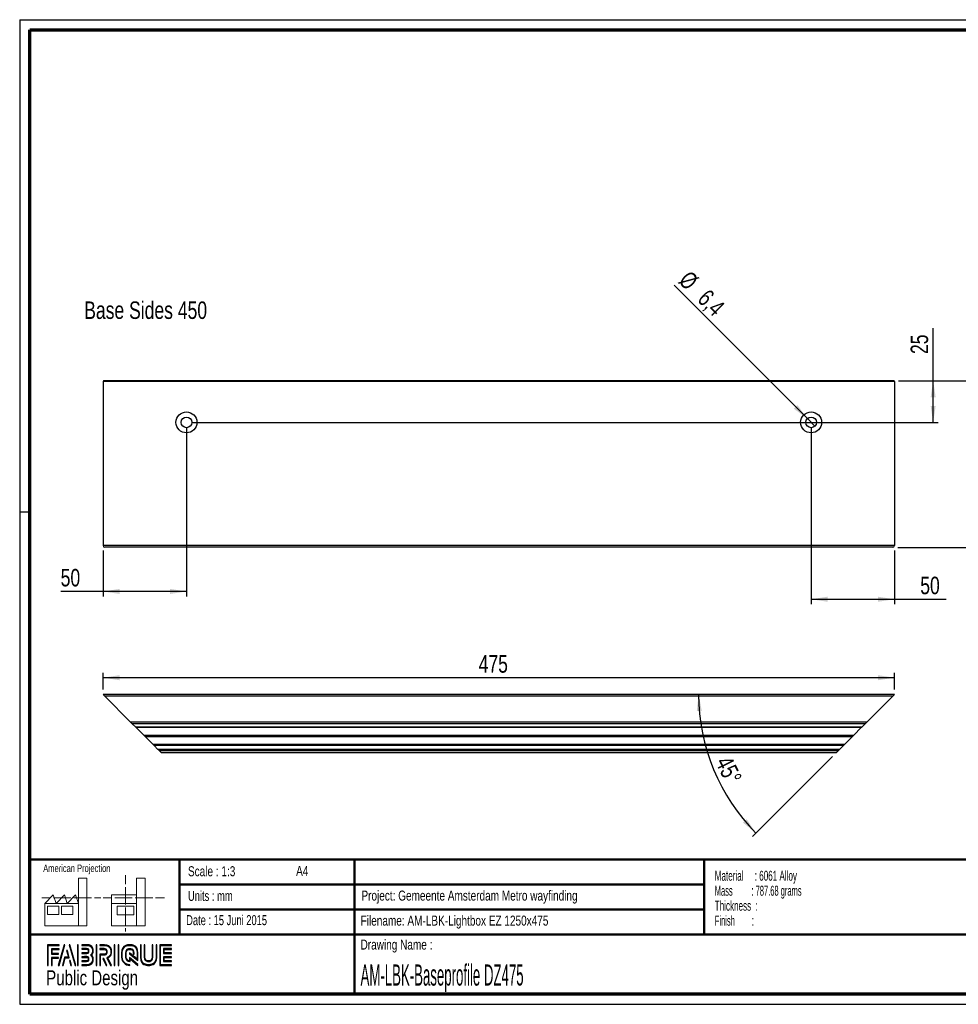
# Paper-space layout 'Side Base profile' of a CAD drawing. Header units: millimetres. Extents: x 7 to 291, y 7 to 204.
# Tile 1 of 2: x 7 to 194, y 7 to 204. Entities that reach past the tile are written whole.
import ezdxf

# ---------------------------------------------------------------- set-up
doc = ezdxf.new("R2010")
doc.units = ezdxf.units.MM
for name, color, linetype in [('LAYER1', 7, 'Continuous'), ('LAYER2', 7, 'Continuous'), ('LOGO', 7, 'Continuous')]:
    doc.layers.add(name, color=color, linetype=linetype)
doc.styles.add('SLDTEXTSTYLE0', font='TXT', dxfattribs={"width": 0.7})
doc.styles.add('SLDTEXTSTYLE1', font='TXT', dxfattribs={"width": 0.75})
doc.styles.add('SLDTEXTSTYLE10', font='TXT', dxfattribs={"width": 0.562222})
doc.styles.add('SLDTEXTSTYLE2', font='TXT', dxfattribs={"width": 0.697368})
doc.styles.add('SLDTEXTSTYLE6', font='TXT', dxfattribs={"width": 0.605})
doc.styles.add('SLDTEXTSTYLE7', font='TXT', dxfattribs={"width": 0.549})
doc.styles.add('SLDTEXTSTYLE8', font='TXT', dxfattribs={"width": 0.467045})
doc.dimstyles.new('SLDDIMSTYLE11', dxfattribs={"dimtxt": 3.5, "dimasz": 3.302, "dimexe": 0, "dimexo": 0.0625, "dimgap": 0.875, "dimtad": 1, "dimdec": 1, "dimlfac": 3, "dimrnd": 1e-09, "dimzin": 12, "dimdsep": 46, "dimtxsty": 'SLDTEXTSTYLE1', "dimsah": 1, "dimcen": 0.09, "dimadec": 0, "dimazin": 3, "dimtfac": 1, "dimtdec": 1, "dimtofl": 0, "dimtmove": 0, "dimatfit": 3, "dimfxl": 1, "dimfrac": 2, "dimtolj": 1, "dimtzin": 12, "dimarcsym": 0})
doc.dimstyles.new('SLDDIMSTYLE16', dxfattribs={"dimtxt": 3.5, "dimasz": 3.302, "dimexe": 0, "dimexo": 0.0625, "dimgap": 0.875, "dimtad": 1, "dimdec": 4, "dimlfac": 3, "dimzin": 12, "dimdsep": 46, "dimtxsty": 'SLDTEXTSTYLE1', "dimsah": 1, "dimcen": 0.09, "dimazin": 3, "dimtfac": 1, "dimtofl": 0, "dimtmove": 0, "dimatfit": 3, "dimfxl": 1, "dimfrac": 2, "dimtolj": 1, "dimtzin": 12, "dimarcsym": 0})
doc.dimstyles.new('SLDDIMSTYLE17', dxfattribs={"dimtxt": 3.5, "dimasz": 3.302, "dimexe": 0, "dimexo": 0.0625, "dimgap": 0.875, "dimtad": 1, "dimdec": 1, "dimlfac": 3, "dimrnd": 1e-09, "dimzin": 12, "dimdsep": 46, "dimtxsty": 'SLDTEXTSTYLE1', "dimblk1": 'NONE', "dimsah": 1, "dimcen": 0, "dimadec": 0, "dimazin": 3, "dimtfac": 1, "dimtdec": 1, "dimtmove": 0, "dimatfit": 3, "dimldrblk": 'NONE', "dimfxl": 1, "dimfrac": 2, "dimtolj": 1, "dimtzin": 12, "dimarcsym": 0})

# ---------------------------------------------------------------- blocks, each defined once
blk = doc.blocks.new('SW_NOTE_0_46')
at = {"layer": 'LOGO', "color": 0, "char_height": 2, "attachment_point": 1}
for s, insert, style in [('Material     : 6061 Alloy', (0, 2.58), 'SLDTEXTSTYLE6'), ('Mass         : 787.68 grams', (0, -0.42), 'SLDTEXTSTYLE10'), ('Thickness  :', (0, -3.42), 'SLDTEXTSTYLE6'), ('Finish        :', (0, -6.42), 'SLDTEXTSTYLE7')]:
    blk.add_mtext(s, dxfattribs=dict(at, insert=insert, style=style))
blk = doc.blocks.new('_D_32')
at = {"layer": 'LOGO'}
for p, q in [((23.27, 69.76), (23.27, 73.13)), ((181.61, 69.76), (181.61, 73.13)), ((181.61, 72.13), (23.27, 72.13))]:
    blk.add_line(p, q, dxfattribs=at)
for points in [[(23.27, 72.13), (26.58, 71.62), (26.58, 72.64)], [(181.61, 72.13), (178.3, 72.64), (178.3, 71.62)]]:
    blk.add_solid(points, dxfattribs=at)
at = {"layer": 'LOGO', "insert": (98.41, 76.64), "char_height": 3.5, "attachment_point": 1, "style": 'SLDTEXTSTYLE1'}
blk.add_mtext('475', dxfattribs=at)
blk = doc.blocks.new('_D_33')
at = {"layer": 'LOGO'}
blk.add_line((169.23, 56.39), (153.19, 40.35), dxfattribs=at)
blk.add_arc((181.61, 68.76), 39.18, 180, 225, dxfattribs=at)
for points in [[(142.43, 68.76), (142.06, 65.44), (143.07, 65.48)], [(153.9, 41.06), (152.04, 43.83), (151.29, 43.14)]]:
    blk.add_solid(points, dxfattribs=at)
at = {"layer": 'LOGO', "insert": (148.88, 56.79), "char_height": 3.5, "attachment_point": 1, "rotation": 295.8824, "style": 'SLDTEXTSTYLE1'}
blk.add_mtext('45°', dxfattribs=at)
blk = doc.blocks.new('_D_34')
at = {"layer": 'LOGO'}
for p, q in [((182.44, 131.55), (204.61, 131.55)), ((203.61, 131.55), (203.61, 98.21)), ((182.27, 98.21), (204.61, 98.21))]:
    blk.add_line(p, q, dxfattribs=at)
for points in [[(203.61, 131.55), (203.1, 128.25), (204.11, 128.25)], [(203.61, 98.21), (204.11, 101.52), (203.1, 101.52)]]:
    blk.add_solid(points, dxfattribs=at)
at = {"layer": 'LOGO', "insert": (199.1, 110.66), "char_height": 3.5, "attachment_point": 1, "rotation": 90, "style": 'SLDTEXTSTYLE1'}
blk.add_mtext('100', dxfattribs=at)
blk = doc.blocks.new('_D_35')
at = {"layer": 'LOGO'}
for p, q in [((39.94, 122.21), (39.94, 88.39)), ((23.27, 97.55), (23.27, 88.39)), ((23.27, 89.39), (14.77, 89.39)), ((39.94, 89.39), (23.27, 89.39))]:
    blk.add_line(p, q, dxfattribs=at)
for points in [[(23.27, 89.39), (26.58, 88.88), (26.58, 89.9)], [(39.94, 89.39), (36.64, 89.9), (36.64, 88.88)]]:
    blk.add_solid(points, dxfattribs=at)
at = {"layer": 'LOGO', "insert": (14.77, 93.9), "char_height": 3.5, "attachment_point": 1, "style": 'SLDTEXTSTYLE1'}
blk.add_mtext('50', dxfattribs=at)
blk = doc.blocks.new('_D_36')
at = {"layer": 'LOGO'}
for p, q in [((164.94, 122.21), (164.94, 86.83)), ((181.61, 97.55), (181.61, 86.83)), ((164.94, 87.83), (181.61, 87.83)), ((181.61, 87.83), (191.95, 87.83))]:
    blk.add_line(p, q, dxfattribs=at)
for points in [[(164.94, 87.83), (168.24, 87.32), (168.24, 88.34)], [(181.61, 87.83), (178.3, 88.34), (178.3, 87.32)]]:
    blk.add_solid(points, dxfattribs=at)
at = {"layer": 'LOGO', "insert": (186.78, 92.34), "char_height": 3.5, "attachment_point": 1, "style": 'SLDTEXTSTYLE1'}
blk.add_mtext('50', dxfattribs=at)
blk = doc.blocks.new('_D_37')
at = {"layer": 'LOGO'}
for p, q in [((189.36, 131.55), (189.36, 142.06)), ((182.44, 131.55), (190.36, 131.55)), ((189.36, 123.21), (189.36, 131.55)), ((40.94, 123.21), (190.36, 123.21))]:
    blk.add_line(p, q, dxfattribs=at)
for points in [[(189.36, 131.55), (188.86, 128.25), (189.87, 128.25)], [(189.36, 123.21), (189.87, 126.52), (188.86, 126.52)]]:
    blk.add_solid(points, dxfattribs=at)
at = {"layer": 'LOGO', "insert": (184.85, 136.89), "char_height": 3.5, "attachment_point": 1, "rotation": 90, "style": 'SLDTEXTSTYLE1'}
blk.add_mtext('25', dxfattribs=at)
blk = doc.blocks.new('_D_38')
at = {"layer": 'LOGO'}
for q in [(137.52, 150.64), (165.69, 122.46)]:
    blk.add_line((164.19, 123.97), q, dxfattribs=at)
blk.add_solid([(164.19, 123.97), (162.21, 126.66), (161.49, 125.94)], dxfattribs=at)
at = {"layer": 'LOGO', "char_height": 3.5, "attachment_point": 1, "rotation": 315, "style": 'SLDTEXTSTYLE1'}
for s, insert in [('%%c', (140.7, 153.82)), ('6,4', (144.47, 150.12))]:
    blk.add_mtext(s, dxfattribs=dict(at, insert=insert))
blk = doc.blocks.new('_None')

psp = doc.layouts.new('Side Base profile')

# ---------------------------------------------------------------- hatches: boundary and pattern name
at = {"layer": 'LOGO'}
for points in [[(12.155576, 14.551342), (12.293747, 14.551342), (12.293747, 18.536867), (14.491709, 18.536867), (14.491709, 18.674601), (12.155576, 18.674601)], [(13.054869, 16.924666), (13.054869, 17.755443), (14.491709, 17.755443), (14.491709, 17.893702), (12.916786, 17.893702), (12.916786, 16.786407), (14.355638, 16.786407), (14.355638, 16.924666)], [(15.62158, 18.697376), (15.478684, 18.697376), (14.298935, 14.574117), (14.441481, 14.574117)], [(17.783316, 14.574117), (16.603217, 18.697376), (16.456208, 18.697376), (17.638494, 14.574117)], [(18.284547, 14.574117), (18.284547, 18.697376), (18.146201, 18.697376), (18.146201, 14.574117)], [(21.987954, 14.574117), (21.987954, 18.697376), (21.849695, 18.697376), (21.849695, 14.574117)], [(25.63562, 14.574117), (25.63562, 18.697376), (25.497624, 18.697376), (25.497624, 14.574117)], [(26.420107, 14.574117), (26.420107, 18.697376), (26.282198, 18.697376), (26.282198, 14.574117)], [(35.497838, 17.09585), (35.497838, 17.778218), (36.928815, 17.778218), (36.928815, 17.916477), (35.359229, 17.916477), (35.359229, 16.957417), (36.928815, 16.957417), (36.928815, 17.09585)], [(13.054869, 14.551342), (13.054869, 16.005334), (14.355638, 16.005334), (14.355638, 16.143067), (12.916786, 16.143067), (12.916786, 14.551342)], [(15.256857, 14.574117), (15.668658, 16.085337), (16.50311, 16.085337), (16.108023, 17.580806), (15.960401, 17.580806), (16.324074, 16.223596), (15.562952, 16.223596), (15.116586, 14.574117)], [(24.036545, 14.574117), (23.377979, 15.916276), (23.224144, 15.916276), (23.882798, 14.574117)], [(36.928815, 15.356066), (36.928815, 15.4945), (35.497838, 15.4945), (35.497838, 16.176868), (36.928815, 16.176868), (36.928815, 16.314951), (35.359229, 16.314951), (35.359229, 15.356066)], [(16.954901, 14.574117), (16.681797, 15.561354), (16.534087, 15.561354), (16.814805, 14.574117)]]:
    psp.add_hatch(color=256, dxfattribs=at).paths.add_polyline_path(points, flags=0)
h = psp.add_hatch(color=256, dxfattribs=at)
edge = h.paths.add_edge_path(flags=0)
edge.add_line((18.997192, 14.574117), (20.004205, 14.574117))
edge.add_spline(control_points=[(20.004205, 14.574117), (20.698386, 14.574117), (21.262709, 15.140278), (21.262709, 15.835771), (21.262709, 16.128915), (21.148252, 16.410332), (20.945764, 16.639247), (21.148252, 16.867636), (21.262709, 17.149229), (21.262709, 17.442547), (21.262709, 18.137341), (20.698386, 18.702626), (20.004205, 18.702626)], knot_values=[0, 0, 0, 0, 1, 2, 3, 4, 5, 6, 7, 8, 9, 10, 10, 10, 10], weights=[1, 1, 1, 1, 1, 1, 1, 1, 1, 1, 1, 1, 1], degree=3, periodic=0)
edge.add_line((20.004205, 18.702626), (18.997192, 18.702626))
edge.add_line((18.997192, 18.702626), (18.997192, 18.564542))
edge.add_line((18.997192, 18.564542), (20.004205, 18.564542))
edge.add_spline(control_points=[(20.004205, 18.564542), (20.622081, 18.564542), (21.124713, 18.061211), (21.124713, 17.442547), (21.124713, 17.16533), (21.012093, 16.897038), (20.80803, 16.687025)], knot_values=[0, 0, 0, 0, 1, 2, 3, 4, 4, 4, 4], weights=[1, 1, 1, 1, 1, 1, 1], degree=3, periodic=0)
edge.add_line((20.80803, 16.687025), (20.761127, 16.639247))
edge.add_line((20.761127, 16.639247), (20.80803, 16.590769))
edge.add_spline(control_points=[(20.80803, 16.590769), (21.012093, 16.380931), (21.124713, 16.112639), (21.124713, 15.835771), (21.124713, 15.216233), (20.622081, 14.712376), (20.004205, 14.712376)], knot_values=[0, 0, 0, 0, 1, 2, 3, 4, 4, 4, 4], weights=[1, 1, 1, 1, 1, 1, 1], degree=3, periodic=0)
edge.add_line((20.004205, 14.712376), (18.997192, 14.712376))
edge.add_line((18.997192, 14.712376), (18.997192, 14.574117))
h = psp.add_hatch(color=256, dxfattribs=at)
edge = h.paths.add_edge_path(flags=0)
edge.add_line((18.997192, 16.957067), (20.002192, 16.957067))
edge.add_spline(control_points=[(20.002192, 16.957067), (20.254646, 16.988394), (20.438232, 17.196832), (20.438232, 17.442022), (20.438232, 17.711889), (20.224106, 17.923827), (19.950389, 17.923827)], knot_values=[0, 0, 0, 0, 1, 2, 3, 4, 4, 4, 4], weights=[1, 1, 1, 1, 1, 1, 1], degree=3, periodic=0)
edge.add_line((19.950389, 17.923827), (18.997192, 17.923827))
edge.add_line((18.997192, 17.923827), (18.997192, 17.785569))
edge.add_line((18.997192, 17.785569), (19.950389, 17.785569))
edge.add_spline(control_points=[(19.950389, 17.785569), (20.146489, 17.785569), (20.300236, 17.634709), (20.300236, 17.442022), (20.300236, 17.266311), (20.168453, 17.116852), (19.993092, 17.09445)], knot_values=[0, 0, 0, 0, 1, 2, 3, 4, 4, 4, 4], weights=[1, 1, 1, 1, 1, 1, 1], degree=3, periodic=0)
edge.add_line((19.993092, 17.09445), (18.997192, 17.094975))
edge.add_line((18.997192, 17.094975), (18.997192, 16.957067))
h = psp.add_hatch(color=256, dxfattribs=at)
edge = h.paths.add_edge_path(flags=0)
edge.add_line((24.757853, 14.574117), (24.911337, 14.574117))
edge.add_line((24.911337, 14.574117), (24.186792, 16.04946))
edge.add_spline(control_points=[(24.186792, 16.04946), (24.64252, 16.292725), (24.938114, 16.76683), (24.938114, 17.287312), (24.938114, 18.064711), (24.306674, 18.697376), (23.530676, 18.697376)], knot_values=[0, 0, 0, 0, 1, 2, 3, 4, 4, 4, 4], weights=[1, 1, 1, 1, 1, 1, 1], degree=3, periodic=0)
edge.add_line((23.530676, 18.697376), (22.634095, 18.697376))
edge.add_line((22.634095, 18.697376), (22.634095, 18.559642))
edge.add_line((22.634095, 18.559642), (23.530676, 18.559642))
edge.add_spline(control_points=[(23.530676, 18.559642), (24.23072, 18.559642), (24.800205, 17.988756), (24.800205, 17.287312), (24.800205, 16.796057), (24.513362, 16.343828), (24.06866, 16.13539)], knot_values=[0, 0, 0, 0, 1, 2, 3, 4, 4, 4, 4], weights=[1, 1, 1, 1, 1, 1, 1], degree=3, periodic=0)
edge.add_line((24.06866, 16.13539), (24.005043, 16.105638))
edge.add_line((24.005043, 16.105638), (24.757853, 14.574117))
h = psp.add_hatch(color=256, dxfattribs=at)
edge = h.paths.add_edge_path(flags=0)
edge.add_line((22.634095, 17.778218), (23.476597, 17.778218))
edge.add_spline(control_points=[(23.476597, 17.778218), (23.744014, 17.778218), (23.96129, 17.558229), (23.96129, 17.287312), (23.96129, 17.016745), (23.744014, 16.796407), (23.476597, 16.796407)], knot_values=[0, 0, 0, 0, 1, 2, 3, 4, 4, 4, 4], weights=[1, 1, 1, 1, 1, 1, 1], degree=3, periodic=0)
edge.add_line((23.476597, 16.796407), (22.634095, 16.796407))
edge.add_line((22.634095, 16.796407), (22.634095, 14.574117))
edge.add_line((22.634095, 14.574117), (22.772091, 14.574117))
edge.add_line((22.772091, 14.574117), (22.772091, 16.658673))
edge.add_line((22.772091, 16.658673), (23.476597, 16.658673))
edge.add_spline(control_points=[(23.476597, 16.658673), (23.820144, 16.658673), (24.099461, 16.940441), (24.099461, 17.287312), (24.099461, 17.634009), (23.820144, 17.916477), (23.476597, 17.916477)], knot_values=[0, 0, 0, 0, 1, 2, 3, 4, 4, 4, 4], weights=[1, 1, 1, 1, 1, 1, 1], degree=3, periodic=0)
edge.add_line((23.476597, 17.916477), (22.634095, 17.916477))
edge.add_line((22.634095, 17.916477), (22.634095, 17.778218))
h = psp.add_hatch(color=256, dxfattribs=at)
edge = h.paths.add_edge_path(flags=0)
edge.add_line((30.22642, 15.560479), (30.226945, 17.065398))
edge.add_spline(control_points=[(30.226945, 17.065398), (30.226945, 17.96548), (29.4961, 18.697376), (28.598031, 18.697376), (27.699087, 18.697376), (26.968066, 17.96548), (26.968066, 17.065398)], knot_values=[0, 0, 0, 0, 1, 2, 3, 4, 4, 4, 4], weights=[1, 1, 1, 1, 1, 1, 1], degree=3, periodic=0)
edge.add_line((26.968066, 17.065398), (26.968066, 16.20627))
edge.add_spline(control_points=[(26.968066, 16.20627), (26.968066, 15.306538), (27.698649, 14.574117), (28.596981, 14.574117)], knot_values=[1, 1, 1, 1, 2, 2, 2, 2], weights=[1, 1, 1, 1], degree=3, periodic=0)
edge.add_line((28.596981, 14.574117), (28.596981, 14.712376))
edge.add_spline(control_points=[(28.596981, 14.712376), (27.774779, 14.712376), (27.106325, 15.382843), (27.106325, 16.20627)], knot_values=[3, 3, 3, 3, 4, 4, 4, 4], weights=[1, 1, 1, 1], degree=3, periodic=0)
edge.add_line((27.106325, 16.20627), (27.106325, 17.065398))
edge.add_spline(control_points=[(27.106325, 17.065398), (27.106325, 17.88935), (27.775392, 18.559642), (28.598031, 18.559642), (29.41997, 18.559642), (30.088599, 17.88935), (30.088599, 17.065398)], knot_values=[0, 0, 0, 0, 1, 2, 3, 4, 4, 4, 4], weights=[1, 1, 1, 1, 1, 1, 1], degree=3, periodic=0)
edge.add_spline(control_points=[(30.088599, 17.065398), (30.088599, 16.066436), (30.088599, 15.840147), (29.894425, 15.988381), (28.526714, 17.052798)], knot_values=[0, 0, 0, 0, 1, 2, 2, 2, 2], weights=[1, 1, 1, 1, 1], degree=3, periodic=0)
edge.add_line((28.526714, 17.052798), (28.526714, 16.886712))
edge.add_line((28.526714, 16.886712), (30.22642, 15.560479))
h = psp.add_hatch(color=256, dxfattribs=at)
edge = h.paths.add_edge_path(flags=0)
edge.add_line((30.22642, 14.574117), (30.22642, 14.766104))
edge.add_line((30.22642, 14.766104), (28.526714, 16.13329))
edge.add_line((28.526714, 16.13329), (28.526714, 15.508151))
edge.add_spline(control_points=[(28.526714, 15.508151), (28.168991, 15.544553), (27.885649, 15.838747), (27.885649, 16.208195)], knot_values=[0, 0, 0, 0, 1, 1, 1, 1], weights=[1, 1, 1, 1], degree=3, periodic=0)
edge.add_line((27.885649, 16.208195), (27.886436, 17.063998))
edge.add_spline(control_points=[(27.886436, 17.063998), (27.886436, 17.457073), (28.205831, 17.777343), (28.598031, 17.777343), (28.989968, 17.777343), (29.309275, 17.457073), (29.309275, 17.063998)], knot_values=[0, 0, 0, 0, 1, 2, 3, 4, 4, 4, 4], weights=[1, 1, 1, 1, 1, 1, 1], degree=3, periodic=0)
edge.add_line((29.309275, 17.063998), (29.308488, 16.826508))
edge.add_line((29.308488, 16.826508), (29.446572, 16.825983))
edge.add_line((29.446572, 16.825983), (29.447097, 17.063648))
edge.add_spline(control_points=[(29.447097, 17.063648), (29.447097, 17.533203), (29.066098, 17.915077), (28.598031, 17.915077), (28.129614, 17.915077), (27.74844, 17.533203), (27.74844, 17.063998)], knot_values=[0, 0, 0, 0, 1, 2, 3, 4, 4, 4, 4], weights=[1, 1, 1, 1, 1, 1, 1], degree=3, periodic=0)
edge.add_line((27.74844, 17.063998), (27.74739, 16.208195))
edge.add_spline(control_points=[(27.74739, 16.208195), (27.74739, 15.738465), (28.127864, 15.355891), (28.595231, 15.355891)], knot_values=[0, 0, 0, 0, 1, 1, 1, 1], weights=[1, 1, 1, 1], degree=3, periodic=0)
edge.add_line((28.595231, 15.355891), (28.66436, 15.355891))
edge.add_line((28.66436, 15.355891), (28.66436, 15.853798))
edge.add_line((28.66436, 15.853798), (30.22642, 14.574117))
h = psp.add_hatch(color=256, dxfattribs=at)
edge = h.paths.add_edge_path(flags=0)
edge.add_line((30.726339, 18.697376), (30.726339, 16.20627))
edge.add_spline(control_points=[(30.726339, 16.20627), (30.726339, 15.306538), (31.45701, 14.574117), (32.355079, 14.574117), (33.25411, 14.574117), (33.984956, 15.306538), (33.984956, 16.20627)], knot_values=[0, 0, 0, 0, 1, 2, 3, 4, 4, 4, 4], weights=[1, 1, 1, 1, 1, 1, 1], degree=3, periodic=0)
edge.add_line((33.984956, 16.20627), (33.984956, 18.697376))
edge.add_line((33.984956, 18.697376), (33.84696, 18.697376))
edge.add_line((33.84696, 18.697376), (33.84696, 16.20627))
edge.add_spline(control_points=[(33.84696, 16.20627), (33.84696, 15.382843), (33.17763, 14.712376), (32.355079, 14.712376), (31.533052, 14.712376), (30.864073, 15.382843), (30.864073, 16.20627)], knot_values=[0, 0, 0, 0, 1, 2, 3, 4, 4, 4, 4], weights=[1, 1, 1, 1, 1, 1, 1], degree=3, periodic=0)
edge.add_line((30.864073, 16.20627), (30.864073, 18.697376))
edge.add_line((30.864073, 18.697376), (30.726339, 18.697376))
h = psp.add_hatch(color=256, dxfattribs=at)
edge = h.paths.add_edge_path(flags=0)
edge.add_line((31.506188, 18.697376), (31.506188, 16.208195))
edge.add_spline(control_points=[(31.506188, 16.208195), (31.506188, 15.738815), (31.886924, 15.356591), (32.355079, 15.356591), (32.823496, 15.356591), (33.204494, 15.738815), (33.204494, 16.208195)], knot_values=[0, 0, 0, 0, 1, 2, 3, 4, 4, 4, 4], weights=[1, 1, 1, 1, 1, 1, 1], degree=3, periodic=0)
edge.add_line((33.204494, 16.208195), (33.204494, 18.697376))
edge.add_line((33.204494, 18.697376), (33.066586, 18.697376))
edge.add_line((33.066586, 18.697376), (33.066586, 16.208195))
edge.add_spline(control_points=[(33.066586, 16.208195), (33.066586, 15.81477), (32.747016, 15.494675), (32.355079, 15.494675), (31.962792, 15.494675), (31.643922, 15.81477), (31.643922, 16.208195)], knot_values=[0, 0, 0, 0, 1, 2, 3, 4, 4, 4, 4], weights=[1, 1, 1, 1, 1, 1, 1], degree=3, periodic=0)
edge.add_line((31.643922, 16.208195), (31.643922, 18.697376))
edge.add_line((31.643922, 18.697376), (31.506188, 18.697376))
h = psp.add_hatch(color=256, dxfattribs=at)
edge = h.paths.add_edge_path(flags=0)
edge.add_line((36.928815, 14.573592), (36.928815, 14.711676))
edge.add_spline(control_points=[(36.928815, 14.711676), (34.865961, 14.711676), (34.736278, 14.711676), (34.736278, 14.842584), (34.736278, 18.428734), (34.736278, 18.559642)], knot_values=[0, 0, 0, 0, 1, 2, 3, 3, 3, 3], weights=[1, 1, 1, 1, 1, 1], degree=3, periodic=0)
edge.add_line((34.736278, 18.559642), (36.928815, 18.559642))
edge.add_line((36.928815, 18.559642), (36.928815, 18.697376))
edge.add_line((36.928815, 18.697376), (34.597932, 18.697376))
edge.add_line((34.597932, 18.697376), (34.597932, 14.573592))
edge.add_line((34.597932, 14.573592), (36.928815, 14.573592))
h = psp.add_hatch(color=256, dxfattribs=at)
edge = h.paths.add_edge_path(flags=0)
edge.add_line((18.997192, 15.346616), (19.950389, 15.346616))
edge.add_spline(control_points=[(19.950389, 15.346616), (20.219556, 15.346616), (20.438232, 15.565905), (20.438232, 15.835771), (20.438232, 16.105813), (20.224106, 16.317402), (19.950389, 16.317402), (19.950214, 16.317402), (18.997017, 16.315476)], knot_values=[0, 0, 0, 0, 1, 2, 3, 4, 5, 6, 6, 6, 6], weights=[1, 1, 1, 1, 1, 1, 1, 1, 1], degree=3, periodic=0)
edge.add_line((18.997017, 16.315476), (18.997192, 16.177393))
edge.add_line((18.997192, 16.177393), (19.950389, 16.179318))
edge.add_spline(control_points=[(19.950389, 16.179318), (20.146489, 16.179318), (20.300236, 16.028283), (20.300236, 15.835771), (20.300236, 15.642034), (20.143339, 15.484349), (19.950389, 15.484349)], knot_values=[0, 0, 0, 0, 1, 2, 3, 4, 4, 4, 4], weights=[1, 1, 1, 1, 1, 1, 1], degree=3, periodic=0)
edge.add_line((19.950389, 15.484349), (18.997192, 15.484349))
edge.add_line((18.997192, 15.484349), (18.997192, 15.346616))

# ---------------------------------------------------------------- linework, layer by layer
at = {"color": 7, "linetype": 'Continuous', "lineweight": 25}
for p, q in [((181.606879, 131.381381), (23.273545, 131.381381)), ((23.273545, 131.381381), (23.273545, 98.548048)), ((181.440212, 131.548048), (23.440212, 131.548048)), ((181.606879, 131.381381), (181.606879, 98.548048)), ((181.606879, 98.548048), (23.273545, 98.548048)), ((181.273545, 98.214714), (23.606879, 98.214714)), ((181.606879, 68.761203), (23.273545, 68.761203)), ((23.273545, 68.761203), (23.606879, 68.42787)), ((181.273545, 68.42787), (23.606879, 68.42787)), ((28.773545, 63.261203), (23.606879, 68.42787)), ((181.273545, 68.42787), (176.106879, 63.261203)), ((181.273545, 68.42787), (181.606879, 68.761203)), ((28.773545, 63.261203), (29.106879, 62.92787)), ((176.106879, 63.261203), (28.773545, 63.261203)), ((175.773545, 62.92787), (176.106879, 63.261203)), ((175.773545, 62.92787), (29.106879, 62.92787)), ((29.816814, 62.217935), (29.106879, 62.92787)), ((175.06361, 62.217935), (29.816814, 62.217935)), ((29.816814, 62.217935), (29.825459, 62.209289)), ((29.825459, 62.209289), (175.054965, 62.209289)), ((31.473545, 60.561203), (29.825459, 62.209289)), ((175.054965, 62.209289), (173.406879, 60.561203)), ((175.054965, 62.209289), (175.06361, 62.217935)), ((175.773545, 62.92787), (175.06361, 62.217935)), ((173.406879, 60.561203), (31.473545, 60.561203)), ((31.606879, 60.42787), (31.473545, 60.561203)), ((173.273545, 60.42787), (31.606879, 60.42787)), ((31.606879, 60.42787), (31.740212, 60.294537)), ((173.140212, 60.294537), (31.740212, 60.294537)), ((33.273545, 58.761203), (31.740212, 60.294537)), ((173.140212, 60.294537), (171.606879, 58.761203)), ((173.140212, 60.294537), (173.273545, 60.42787)), ((173.406879, 60.561203), (173.273545, 60.42787)), ((171.606879, 58.761203), (33.273545, 58.761203)), ((33.449919, 58.58483), (33.273545, 58.761203)), ((171.430505, 58.58483), (33.449919, 58.58483)), ((34.240136, 57.794612), (33.449919, 58.58483)), ((170.640288, 57.794612), (34.240136, 57.794612)), ((34.342121, 57.692628), (34.240136, 57.794612)), ((170.538303, 57.692628), (34.342121, 57.692628)), ((34.533475, 57.501273), (34.342364, 57.692384)), ((170.346949, 57.501273), (34.533475, 57.501273)), ((34.940212, 57.094537), (34.533475, 57.501273)), ((170.346949, 57.501273), (169.940212, 57.094537)), ((170.53806, 57.692384), (170.346949, 57.501273)), ((170.640288, 57.794612), (170.538303, 57.692628)), ((171.430505, 58.58483), (170.640288, 57.794612)), ((171.606879, 58.761203), (171.430505, 58.58483)), ((169.940212, 57.094537), (34.940212, 57.094537))]:
    psp.add_line(p, q, dxfattribs=at)
for centre, radius in [((39.940212, 123.214714), 2.1), ((39.940212, 123.214714), 1.066667), ((164.940212, 123.214714), 2.1), ((164.940212, 123.214714), 1.066667)]:
    psp.add_circle(centre, radius, dxfattribs=at)
for centre, radius, start, end in [((23.440212, 131.381381), 0.166667, 90, 180), ((181.440212, 131.381381), 0.166667, 0, 90), ((23.606879, 98.548048), 0.333333, 180, 270), ((181.273545, 98.548048), 0.333333, 270, 360)]:
    psp.add_arc(centre, radius, start, end, dxfattribs=at)
at = {"layer": 'LAYER1', "lineweight": 50}
for p, q in [((8.569641, 35.783909), (288.569641, 35.783909)), ((38.569641, 35.783909), (38.569641, 20.783909)), ((73.569641, 35.783909), (73.569641, 8.783909)), ((143.569641, 35.783909), (143.569641, 20.783909)), ((38.569641, 30.783909), (143.569641, 30.783909)), ((38.569641, 25.783909), (143.569641, 25.783909)), ((8.569641, 20.783909), (288.569641, 20.783909))]:
    psp.add_line(p, q, dxfattribs=at)
at = {"layer": 'LAYER2', "lineweight": 70}
for p, q in [((8.569641, 8.783909), (8.569641, 201.783909)), ((8.569641, 201.783909), (288.569641, 201.783909)), ((288.569641, 8.783909), (8.569641, 8.783909))]:
    psp.add_line(p, q, dxfattribs=at)
at = {"layer": 'LOGO'}
for p, q in [((6.569641, 203.783909), (290.569641, 203.783909)), ((6.569641, 203.783909), (6.569641, 6.783909)), ((6.569641, 105.283909), (8.621537, 105.283909)), ((6.569641, 6.783909), (290.569641, 6.783909))]:
    psp.add_line(p, q, dxfattribs=at)
at = {"layer": 'LOGO', "color": 7, "linetype": 'Continuous', "lineweight": 18}
for p, q in [((18.320827, 26.971098), (18.320827, 32.036143)), ((18.320827, 32.036143), (20.002717, 32.036143)), ((20.002717, 32.036143), (20.002717, 22.470411)), ((27.732829, 32.596011), (27.732829, 30.83891)), ((31.654195, 32.031732), (29.972304, 32.031732)), ((29.972304, 32.031732), (29.972304, 22.466)), ((31.654195, 26.966766), (31.654195, 32.031732)), ((27.732829, 30.251635), (27.732829, 28.489887)), ((10.980867, 28.099735), (12.735999, 28.099735)), ((11.593265, 26.971098), (13.275156, 28.659446)), ((13.275156, 28.659446), (13.837466, 26.971098)), ((13.320991, 28.099735), (15.075966, 28.099735)), ((13.837466, 26.971098), (15.519356, 28.659446)), ((15.075966, 28.099735), (16.830941, 28.099735)), ((15.519356, 28.659446), (16.081352, 26.971098)), ((16.081352, 26.971098), (17.763242, 28.659446)), ((17.415933, 28.099735), (19.171065, 28.099735)), ((17.763242, 28.659446), (18.320827, 26.971098)), ((19.171065, 28.099735), (20.92604, 28.099735)), ((21.511032, 28.099735), (22.808913, 28.099735)), ((23.244743, 28.095324), (24.995229, 28.095324)), ((24.926633, 28.655036), (24.926633, 26.966766)), ((24.926633, 28.655036), (29.972304, 28.655036)), ((25.580221, 28.095324), (27.335195, 28.095324)), ((27.335195, 28.095324), (29.090249, 28.095324)), ((27.732829, 28.489887), (27.732829, 26.728218)), ((29.675241, 28.095324), (31.430295, 28.095324)), ((31.430295, 28.095324), (33.18527, 28.095324)), ((33.770261, 28.095324), (35.525236, 28.095324)), ((18.320827, 26.971098), (11.593265, 26.971098)), ((11.593265, 26.971098), (11.593265, 22.470411)), ((12.155576, 26.411465), (14.399461, 26.411465)), ((12.155576, 24.723117), (12.155576, 26.411465)), ((14.399461, 26.411465), (14.399461, 24.723117)), ((14.957046, 26.411465), (17.201247, 26.411465)), ((14.957046, 24.723117), (14.957046, 26.411465)), ((17.201247, 26.411465), (17.201247, 24.723117)), ((18.320827, 26.971098), (18.320827, 22.470411)), ((24.926633, 26.966766), (29.972304, 26.966766)), ((24.926633, 26.966766), (24.926633, 22.466)), ((26.050939, 26.407055), (29.41472, 26.407055)), ((26.050939, 24.718707), (26.050939, 26.407055)), ((27.732829, 26.140863), (27.732829, 24.379273)), ((29.41472, 26.407055), (29.41472, 24.718707)), ((31.654195, 26.966766), (31.654195, 22.466)), ((14.399461, 24.723117), (12.155576, 24.723117)), ((17.201247, 24.723117), (14.957046, 24.723117)), ((29.41472, 24.718707), (26.050939, 24.718707)), ((27.732829, 24.379273), (27.732829, 22.617525)), ((11.593265, 22.470411), (18.320827, 22.470411)), ((18.320827, 22.470411), (20.002717, 22.470411)), ((24.926633, 22.466), (31.654195, 22.466)), ((27.732829, 22.030171), (27.732829, 21.34201))]:
    psp.add_line(p, q, dxfattribs=at)
at = {"layer": 'LOGO', "color": 7, "linetype": 'Continuous', "lineweight": 25}
for p, q in [((14.491709, 18.674601), (12.155576, 18.674601)), ((15.478684, 18.697376), (14.298935, 14.574117)), ((14.441481, 14.574117), (15.62158, 18.697376))]:
    psp.add_line(p, q, dxfattribs=at)
at = {"layer": 'LOGO', "color": 7, "lineweight": 25}
for p, q in [((12.155576, 18.674601), (12.155576, 14.551342)), ((12.293747, 18.536867), (14.491709, 18.536867)), ((12.293747, 14.551342), (12.293747, 18.536867)), ((14.491709, 17.893702), (12.916786, 17.893702)), ((12.916786, 17.893702), (12.916786, 16.786407)), ((13.054869, 16.924666), (13.054869, 17.755443)), ((13.054869, 17.755443), (14.491709, 17.755443)), ((14.491709, 18.536867), (14.491709, 18.674601)), ((14.491709, 17.755443), (14.491709, 17.893702)), ((15.62158, 18.697376), (15.478684, 18.697376)), ((16.456208, 18.697376), (17.638494, 14.574117)), ((16.603217, 18.697376), (16.456208, 18.697376)), ((17.783316, 14.574117), (16.603217, 18.697376)), ((18.146201, 18.697376), (18.146201, 14.574117)), ((18.284547, 18.697376), (18.146201, 18.697376)), ((18.284547, 14.574117), (18.284547, 18.697376)), ((18.997192, 18.702626), (18.997192, 18.564542)), ((20.004205, 18.702626), (18.997192, 18.702626)), ((18.997192, 18.564542), (20.004205, 18.564542)), ((18.997192, 17.923827), (18.997192, 17.785569)), ((19.950389, 17.923827), (18.997192, 17.923827)), ((18.997192, 17.785569), (19.950389, 17.785569)), ((21.849695, 18.697376), (21.849695, 14.574117)), ((21.987954, 18.697376), (21.849695, 18.697376)), ((21.987954, 14.574117), (21.987954, 18.697376)), ((23.530676, 18.697376), (22.634095, 18.697376)), ((22.634095, 18.697376), (22.634095, 18.559642)), ((22.634095, 18.559642), (23.530676, 18.559642)), ((23.476597, 17.916477), (22.634095, 17.916477)), ((22.634095, 17.916477), (22.634095, 17.778218)), ((23.476597, 17.916477), (22.634095, 17.916477)), ((22.634095, 17.916477), (22.634095, 17.778218)), ((22.634095, 17.778218), (23.476597, 17.778218)), ((22.634095, 17.778218), (23.476597, 17.778218)), ((25.497624, 18.697376), (25.497624, 14.574117)), ((25.63562, 18.697376), (25.497624, 18.697376)), ((25.63562, 14.574117), (25.63562, 18.697376)), ((26.282198, 18.697376), (26.282198, 14.574117)), ((26.420107, 18.697376), (26.282198, 18.697376)), ((26.420107, 14.574117), (26.420107, 18.697376)), ((30.864073, 18.697376), (30.726339, 18.697376)), ((30.726339, 18.697376), (30.726339, 16.20627)), ((30.864073, 18.697376), (30.726339, 18.697376)), ((30.726339, 18.697376), (30.726339, 16.20627)), ((30.864073, 16.20627), (30.864073, 18.697376)), ((30.864073, 16.20627), (30.864073, 18.697376)), ((31.643922, 18.697376), (31.506188, 18.697376)), ((31.506188, 18.697376), (31.506188, 16.208195)), ((31.643922, 18.697376), (31.506188, 18.697376)), ((31.506188, 18.697376), (31.506188, 16.208195)), ((31.643922, 16.208195), (31.643922, 18.697376)), ((31.643922, 16.208195), (31.643922, 18.697376)), ((33.066586, 18.697376), (33.066586, 16.208195)), ((33.204494, 18.697376), (33.066586, 18.697376)), ((33.066586, 18.697376), (33.066586, 16.208195)), ((33.204494, 18.697376), (33.066586, 18.697376)), ((33.204494, 16.208195), (33.204494, 18.697376)), ((33.204494, 16.208195), (33.204494, 18.697376)), ((33.84696, 18.697376), (33.84696, 16.20627)), ((33.984956, 18.697376), (33.84696, 18.697376)), ((33.84696, 18.697376), (33.84696, 16.20627)), ((33.984956, 18.697376), (33.84696, 18.697376)), ((33.984956, 16.20627), (33.984956, 18.697376)), ((33.984956, 16.20627), (33.984956, 18.697376)), ((36.928815, 18.697376), (34.597932, 18.697376)), ((34.597932, 18.697376), (34.597932, 14.573592)), ((36.928815, 18.697376), (34.597932, 18.697376)), ((34.597932, 18.697376), (34.597932, 14.573592)), ((34.736278, 18.559642), (36.928815, 18.559642)), ((34.736278, 18.559642), (36.928815, 18.559642)), ((36.928815, 17.916477), (35.359229, 17.916477)), ((35.359229, 17.916477), (35.359229, 16.957417)), ((36.928815, 17.916477), (35.359229, 17.916477)), ((35.359229, 17.916477), (35.359229, 16.957417)), ((35.497838, 17.09585), (35.497838, 17.778218)), ((35.497838, 17.778218), (36.928815, 17.778218)), ((35.497838, 17.09585), (35.497838, 17.778218)), ((35.497838, 17.778218), (36.928815, 17.778218)), ((36.928815, 18.559642), (36.928815, 18.697376)), ((36.928815, 18.559642), (36.928815, 18.697376)), ((36.928815, 17.778218), (36.928815, 17.916477)), ((36.928815, 17.778218), (36.928815, 17.916477)), ((12.916786, 16.786407), (14.355638, 16.786407)), ((14.355638, 16.143067), (12.916786, 16.143067)), ((12.916786, 16.143067), (12.916786, 14.551342)), ((14.355638, 16.924666), (13.054869, 16.924666)), ((13.054869, 14.551342), (13.054869, 16.005334)), ((13.054869, 16.005334), (14.355638, 16.005334)), ((14.355638, 16.786407), (14.355638, 16.924666)), ((14.355638, 16.005334), (14.355638, 16.143067)), ((15.562952, 16.223596), (15.116586, 14.574117)), ((15.256857, 14.574117), (15.668658, 16.085337)), ((16.324074, 16.223596), (15.562952, 16.223596)), ((16.108023, 17.580806), (15.960401, 17.580806)), ((15.960401, 17.580806), (16.324074, 16.223596)), ((16.50311, 16.085337), (16.108023, 17.580806)), ((18.997017, 16.315476), (18.997192, 16.177393)), ((19.993092, 17.09445), (18.997192, 17.094975)), ((18.997192, 17.094975), (18.997192, 16.957067)), ((18.997192, 16.957067), (20.002192, 16.957067)), ((18.997192, 16.177393), (19.950389, 16.179318)), ((20.80803, 16.687025), (20.761127, 16.639247)), ((20.761127, 16.639247), (20.80803, 16.590769)), ((23.476597, 16.796407), (22.634095, 16.796407)), ((22.634095, 16.796407), (22.634095, 14.574117)), ((23.476597, 16.796407), (22.634095, 16.796407)), ((22.634095, 16.796407), (22.634095, 14.574117)), ((22.772091, 14.574117), (22.772091, 16.658673)), ((22.772091, 16.658673), (23.476597, 16.658673)), ((22.772091, 14.574117), (22.772091, 16.658673)), ((22.772091, 16.658673), (23.476597, 16.658673)), ((23.224144, 15.916276), (23.882798, 14.574117)), ((23.377979, 15.916276), (23.224144, 15.916276)), ((23.224144, 15.916276), (23.882798, 14.574117)), ((23.377979, 15.916276), (23.224144, 15.916276)), ((24.036545, 14.574117), (23.377979, 15.916276)), ((24.036545, 14.574117), (23.377979, 15.916276)), ((24.06866, 16.13539), (24.005043, 16.105638)), ((24.005043, 16.105638), (24.757853, 14.574117)), ((24.911337, 14.574117), (24.186792, 16.04946)), ((26.968066, 17.065398), (26.968066, 16.20627)), ((26.968066, 17.065398), (26.968066, 16.20627)), ((27.106325, 16.20627), (27.106325, 17.065398)), ((27.106325, 16.20627), (27.106325, 17.065398)), ((27.74844, 17.063998), (27.74739, 16.208195)), ((27.885649, 16.208195), (27.886436, 17.063998)), ((28.526714, 17.052798), (28.526714, 16.886712)), ((28.526714, 17.052798), (28.526714, 16.886712)), ((28.526714, 16.886712), (30.22642, 15.560479)), ((28.526714, 16.886712), (30.22642, 15.560479)), ((30.22642, 14.766104), (28.526714, 16.13329)), ((28.526714, 16.13329), (28.526714, 15.508151)), ((28.66436, 15.355891), (28.66436, 15.853798)), ((28.66436, 15.853798), (30.22642, 14.574117)), ((29.309275, 17.063998), (29.308488, 16.826508)), ((29.308488, 16.826508), (29.446572, 16.825983)), ((29.446572, 16.825983), (29.447097, 17.063648)), ((30.22642, 15.560479), (30.226945, 17.065398)), ((30.22642, 15.560479), (30.226945, 17.065398)), ((35.359229, 16.957417), (36.928815, 16.957417)), ((35.359229, 16.957417), (36.928815, 16.957417)), ((36.928815, 16.314951), (35.359229, 16.314951)), ((35.359229, 16.314951), (35.359229, 15.356066)), ((36.928815, 16.314951), (35.359229, 16.314951)), ((35.359229, 16.314951), (35.359229, 15.356066)), ((36.928815, 17.09585), (35.497838, 17.09585)), ((36.928815, 17.09585), (35.497838, 17.09585)), ((35.497838, 15.4945), (35.497838, 16.176868)), ((35.497838, 16.176868), (36.928815, 16.176868)), ((35.497838, 15.4945), (35.497838, 16.176868)), ((35.497838, 16.176868), (36.928815, 16.176868)), ((36.928815, 16.957417), (36.928815, 17.09585)), ((36.928815, 16.957417), (36.928815, 17.09585)), ((36.928815, 16.176868), (36.928815, 16.314951)), ((36.928815, 16.176868), (36.928815, 16.314951)), ((12.155576, 14.551342), (12.293747, 14.551342)), ((12.916786, 14.551342), (13.054869, 14.551342)), ((14.298935, 14.574117), (14.441481, 14.574117)), ((15.116586, 14.574117), (15.256857, 14.574117)), ((16.534087, 15.561354), (16.814805, 14.574117)), ((16.681797, 15.561354), (16.534087, 15.561354)), ((16.954901, 14.574117), (16.681797, 15.561354)), ((16.814805, 14.574117), (16.954901, 14.574117)), ((17.638494, 14.574117), (17.783316, 14.574117)), ((18.146201, 14.574117), (18.284547, 14.574117)), ((19.950389, 15.484349), (18.997192, 15.484349)), ((18.997192, 15.484349), (18.997192, 15.346616)), ((18.997192, 15.346616), (19.950389, 15.346616)), ((20.004205, 14.712376), (18.997192, 14.712376)), ((18.997192, 14.712376), (18.997192, 14.574117)), ((18.997192, 14.574117), (20.004205, 14.574117)), ((21.849695, 14.574117), (21.987954, 14.574117)), ((22.634095, 14.574117), (22.772091, 14.574117)), ((22.634095, 14.574117), (22.772091, 14.574117)), ((23.882798, 14.574117), (24.036545, 14.574117)), ((23.882798, 14.574117), (24.036545, 14.574117)), ((24.757853, 14.574117), (24.911337, 14.574117)), ((25.497624, 14.574117), (25.63562, 14.574117)), ((26.282198, 14.574117), (26.420107, 14.574117)), ((28.595231, 15.355891), (28.66436, 15.355891)), ((28.596981, 14.574117), (28.596981, 14.712376)), ((28.596981, 14.574117), (28.596981, 14.712376)), ((30.22642, 14.574117), (30.22642, 14.766104)), ((34.597932, 14.573592), (36.928815, 14.573592)), ((34.597932, 14.573592), (36.928815, 14.573592)), ((35.359229, 15.356066), (36.928815, 15.356066)), ((35.359229, 15.356066), (36.928815, 15.356066)), ((36.928815, 15.4945), (35.497838, 15.4945)), ((36.928815, 15.4945), (35.497838, 15.4945)), ((36.928815, 15.356066), (36.928815, 15.4945)), ((36.928815, 15.356066), (36.928815, 15.4945)), ((36.928815, 14.573592), (36.928815, 14.711676)), ((36.928815, 14.573592), (36.928815, 14.711676))]:
    psp.add_line(p, q, dxfattribs=at)
for points, degree in [([(20.002192, 16.957067), (20.254646, 16.988394), (20.438232, 17.196832), (20.438232, 17.442022), (20.438232, 17.711889), (20.224106, 17.923827), (19.950389, 17.923827)], 3), ([(19.950389, 17.785569), (20.146489, 17.785569), (20.300236, 17.634709), (20.300236, 17.442022), (20.300236, 17.266311), (20.168453, 17.116852), (19.993092, 17.09445)], 3), ([(20.004205, 14.574117), (20.698386, 14.574117), (21.262709, 15.140278), (21.262709, 15.835771), (21.262709, 16.128915), (21.148252, 16.410332), (20.945764, 16.639247), (21.148252, 16.867636), (21.262709, 17.149229), (21.262709, 17.442547), (21.262709, 18.137341), (20.698386, 18.702626), (20.004205, 18.702626)], 3), ([(20.004205, 18.564542), (20.622081, 18.564542), (21.124713, 18.061211), (21.124713, 17.442547), (21.124713, 17.16533), (21.012093, 16.897038), (20.80803, 16.687025)], 3), ([(23.476597, 16.658673), (23.820144, 16.658673), (24.099461, 16.940441), (24.099461, 17.287312), (24.099461, 17.634009), (23.820144, 17.916477), (23.476597, 17.916477)], 3), ([(23.476597, 17.778218), (23.744014, 17.778218), (23.96129, 17.558229), (23.96129, 17.287312), (23.96129, 17.016745), (23.744014, 16.796407), (23.476597, 16.796407)], 3), ([(24.186792, 16.04946), (24.64252, 16.292725), (24.938114, 16.76683), (24.938114, 17.287312), (24.938114, 18.064711), (24.306674, 18.697376), (23.530676, 18.697376)], 3), ([(23.530676, 18.559642), (24.23072, 18.559642), (24.800205, 17.988756), (24.800205, 17.287312), (24.800205, 16.796057), (24.513362, 16.343828), (24.06866, 16.13539)], 3), ([(30.226945, 17.065398), (30.226945, 17.96548), (29.4961, 18.697376), (28.598031, 18.697376), (27.699087, 18.697376), (26.968066, 17.96548), (26.968066, 17.065398)], 3), ([(27.106325, 17.065398), (27.106325, 17.88935), (27.775392, 18.559642), (28.598031, 18.559642), (29.41997, 18.559642), (30.088599, 17.88935), (30.088599, 17.065398)], 3), ([(29.447097, 17.063648), (29.447097, 17.533203), (29.066098, 17.915077), (28.598031, 17.915077), (28.129614, 17.915077), (27.74844, 17.533203), (27.74844, 17.063998)], 3), ([(27.886436, 17.063998), (27.886436, 17.457073), (28.205831, 17.777343), (28.598031, 17.777343), (28.989968, 17.777343), (29.309275, 17.457073), (29.309275, 17.063998)], 3), ([(36.928815, 14.711676), (34.865961, 14.711676), (34.736278, 14.711676), (34.736278, 14.842584), (34.736278, 18.428734), (34.736278, 18.559642)], 3), ([(15.668658, 16.085337), (15.761064, 16.085337), (16.50311, 16.085337)], 2), ([(19.950389, 15.346616), (20.219556, 15.346616), (20.438232, 15.565905), (20.438232, 15.835771), (20.438232, 16.105813), (20.224106, 16.317402), (19.950389, 16.317402), (19.950214, 16.317402), (18.997017, 16.315476)], 3), ([(19.950389, 16.179318), (20.146489, 16.179318), (20.300236, 16.028283), (20.300236, 15.835771), (20.300236, 15.642034), (20.143339, 15.484349), (19.950389, 15.484349)], 3), ([(20.80803, 16.590769), (21.012093, 16.380931), (21.124713, 16.112639), (21.124713, 15.835771), (21.124713, 15.216233), (20.622081, 14.712376), (20.004205, 14.712376)], 3), ([(26.968066, 16.20627), (26.968066, 15.306538), (27.698649, 14.574117), (28.596981, 14.574117)], 3), ([(26.968066, 16.20627), (26.968066, 15.306538), (27.698649, 14.574117), (28.596981, 14.574117)], 3), ([(28.596981, 14.712376), (27.774779, 14.712376), (27.106325, 15.382843), (27.106325, 16.20627)], 3), ([(28.596981, 14.712376), (27.774779, 14.712376), (27.106325, 15.382843), (27.106325, 16.20627)], 3), ([(27.74739, 16.208195), (27.74739, 15.738465), (28.127864, 15.355891), (28.595231, 15.355891)], 3), ([(28.526714, 15.508151), (28.168991, 15.544553), (27.885649, 15.838747), (27.885649, 16.208195)], 3), ([(30.088599, 17.065398), (30.088599, 16.066436), (30.088599, 15.840147), (29.894425, 15.988381), (28.526714, 17.052798)], 3), ([(30.726339, 16.20627), (30.726339, 15.306538), (31.45701, 14.574117), (32.355079, 14.574117), (33.25411, 14.574117), (33.984956, 15.306538), (33.984956, 16.20627)], 3), ([(33.84696, 16.20627), (33.84696, 15.382843), (33.17763, 14.712376), (32.355079, 14.712376), (31.533052, 14.712376), (30.864073, 15.382843), (30.864073, 16.20627)], 3), ([(31.506188, 16.208195), (31.506188, 15.738815), (31.886924, 15.356591), (32.355079, 15.356591), (32.823496, 15.356591), (33.204494, 15.738815), (33.204494, 16.208195)], 3), ([(33.066586, 16.208195), (33.066586, 15.81477), (32.747016, 15.494675), (32.355079, 15.494675), (31.962792, 15.494675), (31.643922, 15.81477), (31.643922, 16.208195)], 3)]:
    psp.add_open_spline(points, degree=degree, dxfattribs=at)

# ---------------------------------------------------------------- block references
at = {"layer": 'LOGO', "color": 218}
psp.add_blockref('SW_NOTE_0_46', (145.652628, 30.930942), dxfattribs=at)

# ---------------------------------------------------------------- texts
at = {"layer": 'LOGO', "attachment_point": 1}
for s, insert, char_height, style in [('Base Sides 450', (19.480513, 147.412124), 3.5, 'SLDTEXTSTYLE1'), ('American Projection', (11.277178, 34.755658), 1.5, 'SLDTEXTSTYLE1'), ('Scale : 1:3', (40.245387, 34.408225), 2, 'SLDTEXTSTYLE1'), ('A4', (61.890556, 34.486219), 2, 'SLDTEXTSTYLE1'), ('Units : mm', (40.239331, 29.476127), 2, 'SLDTEXTSTYLE0'), ('Project: Gemeente Amsterdam Metro wayfinding', (74.95639, 29.538044), 2, 'SLDTEXTSTYLE1'), ('Date : 15 Juni 2015', (39.886543, 24.621763), 2, 'SLDTEXTSTYLE2'), ('Filename: AM-LBK-Lightbox EZ 1250x475', (74.797688, 24.531301), 2, 'SLDTEXTSTYLE1'), ('Drawing Name :', (74.780305, 19.736533), 2, 'SLDTEXTSTYLE1'), ('Public Design', (11.868908, 13.584973), 3, 'SLDTEXTSTYLE1')]:
    psp.add_mtext(s, dxfattribs=dict(at, insert=insert, char_height=char_height, style=style))
at = {"layer": 'LOGO', "color": 218, "insert": (74.780305, 14.761674), "char_height": 4.23333333, "attachment_point": 1, "style": 'SLDTEXTSTYLE8'}
psp.add_mtext('AM-LBK-Baseprofile DZ475', dxfattribs=at)

# ---------------------------------------------------------------- dimensions: what is measured, and where the dimension line sits
at = {"layer": 'LOGO'}
dim = psp.add_diameter_dim_2p(p1=(165.694459, 122.460467), p2=(164.185965, 123.968962), dimstyle='SLDDIMSTYLE17', dxfattribs=at)
dim.commit()
dim.dimension.update_dxf_attribs({"geometry": '_D_38', "text_midpoint": (141.587019, 146.567928), "dimtype": 163})
for base, p1, p2, picture, middle in [((189.363415, 131.548048), (39.940212, 123.214714), (181.440212, 131.548048), '_D_37', (189.363415, 139.478856)), ((203.606879, 98.214714), (181.440212, 131.548048), (181.273545, 98.214714), '_D_34', (203.606879, 114.544045))]:
    dim = psp.add_linear_dim(base=base, p1=p1, p2=p2, angle=90, dimstyle='SLDDIMSTYLE11', dxfattribs=at)
    dim.commit()
    dim.dimension.update_dxf_attribs({"geometry": picture, "text_midpoint": middle, "dimtype": 160})
for base, p1, p2, picture, middle in [((23.273545, 89.388419), (39.940212, 123.214714), (23.273545, 98.548048), '_D_35', (17.358853, 89.388419)), ((181.606879, 87.829465), (164.940212, 123.214714), (181.606879, 98.548048), '_D_36', (189.363415, 87.829465)), ((23.273545, 72.128294), (181.606879, 68.761203), (23.273545, 68.761203), '_D_32', (102.291038, 72.128294))]:
    dim = psp.add_linear_dim(base=base, p1=p1, p2=p2, dimstyle='SLDDIMSTYLE11', dxfattribs=at)
    dim.commit()
    dim.dimension.update_dxf_attribs({"geometry": picture, "text_midpoint": middle, "dimtype": 160})
dim = psp.add_angular_dim_2l(base=(145.407897, 53.767094), line1=((169.940212, 57.094537), (181.606879, 68.761203)), line2=((23.273545, 68.761203), (181.606879, 68.761203)), dimstyle='SLDDIMSTYLE16', dxfattribs=at)
dim.commit()
dim.dimension.update_dxf_attribs({"geometry": '_D_33', "text_midpoint": (146.355601, 51.65749), "dimtype": 162})

doc.saveas('drawing.dxf')
